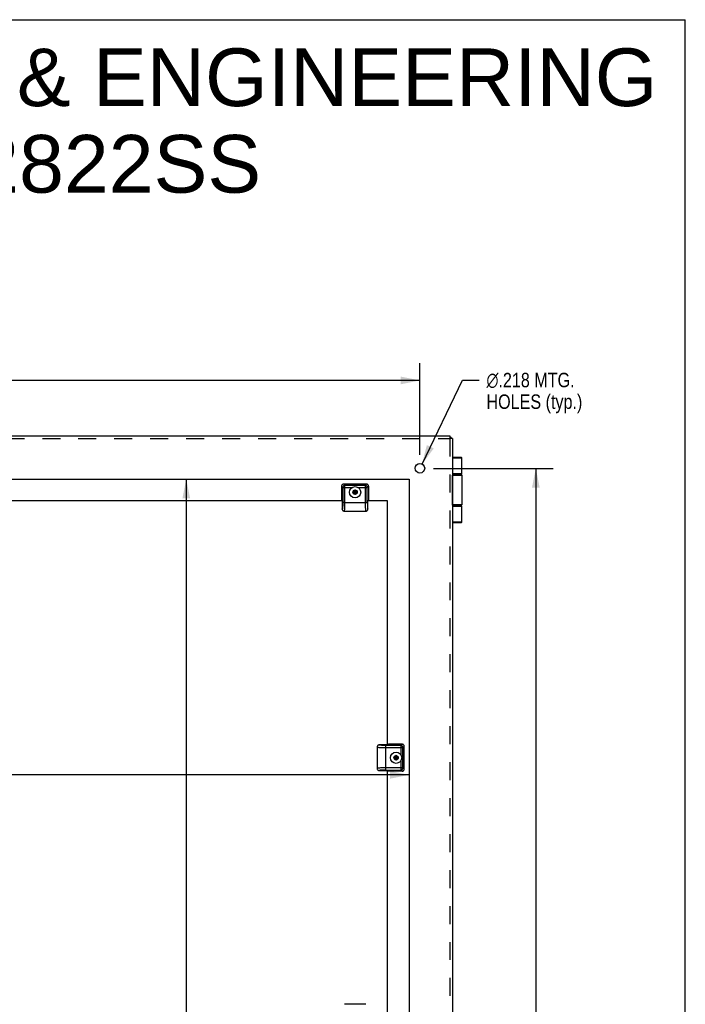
# Model space of a CAD drawing. Header units: inches. Extents: x 0 to 75.6, y 0 to 48.9.
# Tile 15 of 15: x 60.2 to 75.6, y 26.1 to 48.9. Entities that reach past the tile are written whole.
import ezdxf

# ---------------------------------------------------------------- set-up
doc = ezdxf.new("R2010")
doc.units = ezdxf.units.IN
doc.header["$LTSCALE"] = 4.155556
doc.header["$MEASUREMENT"] = 0
doc.linetypes.add('HIDDEN', pattern=[0.2, 0.1, -0.1])
doc.layers.get('0').update_dxf_attribs({"linetype": 'CONTINUOUS'})
for name, color, linetype in [('DEFAULT_2', 8, 'HIDDEN'), ('DIMENSIONS', 7, 'CONTINUOUS'), ('DOOR_ASSEMBLY', 7, 'CONTINUOUS')]:
    doc.layers.add(name, color=color, linetype=linetype)
doc.styles.get("Standard").update_dxf_attribs({"font": 'arial.ttf'})
doc.styles.add('TEXTSTYLE_1', font='gdt', dxfattribs={"width": 0.8})
doc.dimstyles.new('DIMSTYLE_1', dxfattribs={"dimtxt": 0.333333, "dimasz": 0.444444, "dimexe": 0.09, "dimexo": 0.07, "dimgap": 0.0375, "dimtad": 0, "dimtih": 1, "dimtoh": 1, "dimzin": 4, "dimdsep": 46, "dimtxsty": 'Standard', "dimblk": '_FILLED', "dimblk1": '_FILLED', "dimblk2": '_FILLED', "dimcen": 0.09, "dimazin": 1, "dimtfac": 1, "dimtdec": 3, "dimtofl": 0, "dimtmove": 0, "dimatfit": 3, "dimldrblk": '_FILLED', "dimfxl": 0, "dimtolj": 1, "dimtzin": 4, "dimarcsym": 0})
doc.dimstyles.new('DIMSTYLE_2', dxfattribs={"dimtxt": 0.333333, "dimasz": 0.444444, "dimexe": 0.09, "dimexo": 0.07, "dimgap": 0.09, "dimtad": 0, "dimtih": 1, "dimtoh": 1, "dimdec": 3, "dimzin": 4, "dimdsep": 46, "dimtxsty": 'Standard', "dimblk": '_FILLED', "dimblk1": '_FILLED', "dimblk2": '_FILLED', "dimcen": 0.09, "dimadec": 3, "dimazin": 1, "dimtfac": 1, "dimtdec": 3, "dimtofl": 0, "dimtmove": 0, "dimatfit": 1, "dimldrblk": '_FILLED', "dimfxl": 0, "dimtolj": 1, "dimtzin": 4, "dimarcsym": 0})

# ---------------------------------------------------------------- blocks, each defined once
blk = doc.blocks.new('_FILLED')
at = {"color": 0, "linetype": 'ByBlock'}
blk.add_solid([(0, 0), (-1, 0.2), (-1, -0.2)], dxfattribs=at)
blk = doc.blocks.new('*D1')
at = {"layer": 'DIMENSIONS', "color": 2, "linetype": 'Continuous'}
for p, q in [((48.926, 38.833), (48.926, 40.953)), ((69.426, 38.833), (69.426, 40.953)), ((48.926, 40.553), (58.427, 40.553)), ((69.426, 40.553), (59.925, 40.553))]:
    blk.add_line(p, q, dxfattribs=at)
at = {"layer": 'DIMENSIONS', "color": 2, "linetype": 'Continuous', "xscale": 0.4444444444, "yscale": 0.4444444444, "zscale": 0.4444444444, "rotation": 180}
blk.add_blockref('_FILLED', (48.926, 40.553), dxfattribs=at)
at = {"layer": 'DIMENSIONS', "color": 2, "linetype": 'Continuous', "xscale": 0.4444444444, "yscale": 0.4444444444, "zscale": 0.4444444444}
blk.add_blockref('_FILLED', (69.426, 40.553), dxfattribs=at)
at = {"layer": 'DIMENSIONS', "color": 2, "linetype": 'Continuous', "insert": (59.176, 40.719), "char_height": 0.3333, "width": 1.16481, "attachment_point": 2, "line_spacing_factor": 0.9}
blk.add_mtext('20.50', dxfattribs=at)
blk = doc.blocks.new('*D2')
at = {"layer": 'DIMENSIONS', "color": 2, "linetype": 'Continuous'}
for p, q in [((69.473, 38.621), (70.406, 40.562)), ((70.406, 40.562), (70.795, 40.562))]:
    blk.add_line(p, q, dxfattribs=at)
at = {"layer": 'DIMENSIONS', "color": 2, "linetype": 'Continuous', "xscale": 0.4444444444, "yscale": 0.4444444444, "zscale": 0.4444444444, "rotation": 244.3288928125}
blk.add_blockref('_FILLED', (69.473, 38.621), dxfattribs=at)
at = {"layer": 'DIMENSIONS', "color": 2, "linetype": 'Continuous', "insert": (70.962, 40.729), "char_height": 0.33333, "width": 2.76456, "attachment_point": 1, "line_spacing_factor": 0.9, "style": 'TEXTSTYLE_1'}
blk.add_mtext('{\\fgdt;n}\\fArial;.218 MTG.\\PHOLES (typ.)', dxfattribs=at)
blk = doc.blocks.new('*D3')
at = {"layer": 'DIMENSIONS', "color": 2, "linetype": 'Continuous'}
for p, q in [((69.737, 38.522), (72.502, 38.522)), ((72.102, 38.522), (72.102, 25.606)), ((72.102, 12.022), (72.102, 24.939)), ((69.846, 12.022), (72.502, 12.022))]:
    blk.add_line(p, q, dxfattribs=at)
at = {"layer": 'DIMENSIONS', "color": 2, "linetype": 'Continuous', "xscale": 0.4444444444, "yscale": 0.4444444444, "zscale": 0.4444444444}
for p, rotation in [((72.102, 38.522), 90), ((72.102, 12.022), 270)]:
    blk.add_blockref('_FILLED', p, dxfattribs=dict(at, rotation=rotation))
at = {"layer": 'DIMENSIONS', "color": 2, "linetype": 'Continuous', "insert": (72.102, 25.439), "char_height": 0.3333, "width": 1.16481, "attachment_point": 2, "line_spacing_factor": 0.9}
blk.add_mtext('26.50', dxfattribs=at)
blk = doc.blocks.new('*D11')
at = {"layer": 'DIMENSIONS', "color": 2, "linetype": 'Continuous'}
for p, q in [((49.176, 31.439), (55.137, 31.439)), ((69.176, 31.439), (58.029, 31.439))]:
    blk.add_line(p, q, dxfattribs=at)
at = {"layer": 'DIMENSIONS', "color": 2, "linetype": 'Continuous', "xscale": 0.4444444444, "yscale": 0.4444444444, "zscale": 0.4444444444, "rotation": 180}
blk.add_blockref('_FILLED', (49.176, 31.439), dxfattribs=at)
at = {"layer": 'DIMENSIONS', "color": 2, "linetype": 'Continuous', "xscale": 0.4444444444, "yscale": 0.4444444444, "zscale": 0.4444444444}
blk.add_blockref('_FILLED', (69.176, 31.439), dxfattribs=at)
at = {"layer": 'DIMENSIONS', "color": 2, "linetype": 'Continuous', "insert": (56.583, 31.606), "char_height": 0.3333, "width": 2.55886, "attachment_point": 2, "line_spacing_factor": 0.9}
blk.add_mtext('20.00 BACK\\POPENING', dxfattribs=at)
blk = doc.blocks.new('*D12')
at = {"layer": 'DIMENSIONS', "color": 2, "linetype": 'Continuous'}
for p, q in [((64.027, 38.272), (64.027, 23.85)), ((64.027, 12.272), (64.027, 22.183))]:
    blk.add_line(p, q, dxfattribs=at)
at = {"layer": 'DIMENSIONS', "color": 2, "linetype": 'Continuous', "xscale": 0.4444444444, "yscale": 0.4444444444, "zscale": 0.4444444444}
for p, rotation in [((64.027, 38.272), 90), ((64.027, 12.272), 270)]:
    blk.add_blockref('_FILLED', p, dxfattribs=dict(at, rotation=rotation))
at = {"layer": 'DIMENSIONS', "color": 2, "linetype": 'Continuous', "insert": (64.027, 23.683), "char_height": 0.3333, "width": 2.14374, "attachment_point": 2, "line_spacing_factor": 0.9}
blk.add_mtext('26.00\\PBACK\\POPENING', dxfattribs=at)

msp = doc.modelspace()

# ---------------------------------------------------------------- linework, layer by layer
at = {"color": 7, "linetype": 'Continuous'}
for p, q in [((0, 48.8889), (75.5556, 48.8889)), ((75.5556, 0), (75.5556, 48.8889)), ((70.1156, 39.2723), (70.1156, 39.2123)), ((70.1756, 39.2123), (70.1156, 39.2123))]:
    msp.add_line(p, q, dxfattribs=at)
at = {"color": 3, "linetype": 'Continuous'}
for p, q in [((48.2356, 39.2723), (70.1156, 39.2723)), ((70.1756, 39.2123), (70.1756, 11.3323)), ((49.1756, 38.2723), (69.1756, 38.2723)), ((69.1756, 38.2723), (69.1756, 12.2723))]:
    msp.add_line(p, q, dxfattribs=at)
msp.add_circle((69.4256, 38.5223), 0.109, dxfattribs=at)
at = {"layer": 'DEFAULT_2', "color": 8, "linetype": 'HIDDEN'}
for p, q in [((48.2356, 39.2123), (70.1156, 39.2123)), ((70.1156, 39.2123), (70.1156, 11.3323))]:
    msp.add_line(p, q, dxfattribs=at)
at = {"layer": 'DOOR_ASSEMBLY', "color": 3, "linetype": 'Continuous'}
for p, q in [((70.1156, 39.2423), (70.1462, 39.2423)), ((67.6277, 37.7723), (59.7872, 37.7723)), ((68.6762, 37.7723), (68.2247, 37.7723)), ((68.6762, 32.1333), (68.6762, 37.7723)), ((68.6762, 25.8973), (68.6762, 31.5363))]:
    msp.add_line(p, q, dxfattribs=at)
at = {"layer": 'DOOR_ASSEMBLY', "color": 7, "linetype": 'Continuous'}
for p, q in [((70.1462, 39.2123), (70.1462, 39.2423)), ((70.383, 38.7723), (70.1756, 38.7723)), ((70.396, 38.7593), (70.1756, 38.7593)), ((70.396, 38.3973), (70.396, 38.7593)), ((70.396, 38.3973), (70.1756, 38.3973)), ((70.1756, 38.3923), (70.366, 38.3923)), ((70.1756, 38.3623), (70.396, 38.3623)), ((70.1807, 37.6823), (70.1807, 38.3623)), ((70.1811, 38.3623), (70.1811, 37.6823)), ((70.192, 38.3923), (70.1916, 38.3923)), ((70.3165, 38.3973), (70.3165, 38.3923)), ((70.396, 38.3623), (70.396, 37.6823)), ((67.6137, 38.1075), (67.6137, 37.8245)), ((67.6425, 38.0787), (67.6137, 38.1075)), ((67.6425, 38.0787), (67.6425, 37.7283)), ((67.6425, 38.0787), (67.8533, 38.0787)), ((68.1889, 38.1573), (67.6635, 38.1573)), ((67.6635, 38.1573), (67.6923, 38.1285)), ((67.6923, 37.7323), (67.6923, 38.1285)), ((68.16, 38.1285), (67.6923, 38.1285)), ((67.9262, 38.0182), (67.8843, 37.994)), ((67.9262, 38.0155), (67.8866, 37.9927)), ((67.9262, 37.9214), (67.9262, 38.0182)), ((67.9681, 37.994), (67.9262, 38.0182)), ((67.9657, 37.9927), (67.9262, 38.0155)), ((67.999, 38.0787), (68.2099, 38.0787)), ((68.16, 38.1285), (68.1889, 38.1573)), ((68.16, 38.1285), (68.16, 37.7323)), ((68.2387, 38.1075), (68.2099, 38.0787)), ((68.2099, 37.7323), (68.2099, 38.0787)), ((68.2387, 38.1075), (68.2387, 37.8245)), ((67.6173, 37.7787), (67.6237, 37.7723)), ((67.6277, 37.7683), (67.6277, 37.5836)), ((67.8843, 37.9456), (67.9681, 37.994)), ((67.8843, 37.994), (67.8843, 37.9456)), ((67.8843, 37.994), (67.9681, 37.9456)), ((67.8843, 37.9456), (67.9262, 37.9214)), ((67.8866, 37.9927), (67.8866, 37.947)), ((67.8866, 37.947), (67.9262, 37.9242)), ((67.9262, 37.9242), (67.9657, 37.947)), ((67.9262, 37.9214), (67.9681, 37.9456)), ((67.9657, 37.947), (67.9657, 37.9927)), ((67.9681, 37.9456), (67.9681, 37.994)), ((68.2247, 37.5836), (68.2247, 37.7683)), ((68.2287, 37.7723), (68.235, 37.7787)), ((67.6383, 37.6228), (67.6381, 37.6208)), ((67.6386, 37.6262), (67.6383, 37.6228)), ((67.6389, 37.6296), (67.6386, 37.6262)), ((67.6392, 37.6331), (67.6389, 37.6296)), ((67.6395, 37.6368), (67.6392, 37.6331)), ((67.6397, 37.6405), (67.6395, 37.6368)), ((67.64, 37.6438), (67.6397, 37.6405)), ((67.6402, 37.6473), (67.64, 37.6438)), ((67.6404, 37.6513), (67.6402, 37.6473)), ((67.6406, 37.6551), (67.6404, 37.6513)), ((67.6409, 37.6602), (67.6406, 37.6551)), ((67.6409, 37.6602), (67.6409, 37.6602)), ((67.6415, 37.6759), (67.6414, 37.6716)), ((67.6417, 37.6812), (67.6415, 37.6759)), ((67.6419, 37.6861), (67.6417, 37.6812)), ((67.642, 37.6918), (67.6419, 37.6861)), ((67.6421, 37.6961), (67.642, 37.6918)), ((67.6422, 37.7026), (67.6421, 37.6961)), ((67.6423, 37.7079), (67.6422, 37.7026)), ((67.6424, 37.713), (67.6423, 37.7079)), ((67.6425, 37.7225), (67.6424, 37.7179)), ((67.6424, 37.7179), (67.6424, 37.713)), ((67.6585, 37.7323), (67.6425, 37.7323)), ((67.6425, 37.7283), (67.6425, 37.7225)), ((67.6923, 37.7323), (67.6585, 37.7323)), ((67.6923, 37.7323), (68.2099, 37.7323)), ((70.396, 37.6823), (70.1756, 37.6823)), ((70.366, 37.6523), (70.1756, 37.6523)), ((70.1756, 37.6473), (70.396, 37.6473)), ((70.192, 37.6523), (70.1916, 37.6524)), ((70.3165, 37.6523), (70.3165, 37.6473)), ((70.396, 37.2853), (70.396, 37.6473)), ((67.6792, 37.5323), (68.1732, 37.5323)), ((67.6792, 37.5323), (67.6792, 37.5323)), ((68.1731, 37.5323), (68.1732, 37.5323)), ((70.1756, 37.2853), (70.396, 37.2853)), ((70.1756, 37.2723), (70.383, 37.2723)), ((68.4362, 32.0818), (68.4362, 31.5878)), ((68.4362, 32.0818), (68.4362, 32.0818)), ((68.6722, 32.1333), (68.4874, 32.1333)), ((68.5256, 32.1228), (68.5235, 32.123)), ((68.5289, 32.1225), (68.5256, 32.1228)), ((68.5323, 32.1222), (68.5289, 32.1225)), ((68.5358, 32.1219), (68.5323, 32.1222)), ((68.5394, 32.1216), (68.5358, 32.1219)), ((68.5431, 32.1213), (68.5394, 32.1216)), ((68.5469, 32.1211), (68.5431, 32.1213)), ((68.5504, 32.1209), (68.5469, 32.1211)), ((68.5545, 32.1206), (68.5504, 32.1209)), ((68.5602, 32.1203), (68.5545, 32.1206)), ((68.5641, 32.1201), (68.5602, 32.1203)), ((68.5642, 32.1201), (68.5642, 32.1201)), ((68.5642, 32.1201), (68.5642, 32.1201)), ((68.5798, 32.1195), (68.5754, 32.1196)), ((68.5851, 32.1193), (68.5798, 32.1195)), ((68.5899, 32.1192), (68.5851, 32.1193)), ((68.5956, 32.119), (68.5899, 32.1192)), ((68.5999, 32.1189), (68.5956, 32.119)), ((68.6064, 32.1188), (68.5999, 32.1189)), ((68.6117, 32.1187), (68.6064, 32.1188)), ((68.6168, 32.1186), (68.6117, 32.1187)), ((68.6217, 32.1186), (68.6168, 32.1186)), ((68.6263, 32.1185), (68.6217, 32.1186)), ((68.6321, 32.1185), (68.6263, 32.1185)), ((68.9825, 32.1185), (68.6321, 32.1185)), ((68.6362, 32.1025), (68.6362, 32.1185)), ((68.6362, 32.0687), (68.6362, 32.1025)), ((68.6825, 32.1437), (68.6762, 32.1373)), ((69.0114, 32.1473), (68.7283, 32.1473)), ((68.9825, 32.1185), (69.0114, 32.1473)), ((68.9825, 32.1185), (68.9825, 31.9077)), ((69.0612, 32.0975), (69.0324, 32.0687)), ((69.0612, 31.5721), (69.0612, 32.0975)), ((68.6362, 32.0687), (69.0324, 32.0687)), ((68.6362, 31.5511), (68.6362, 32.0687)), ((68.8737, 31.8832), (68.8318, 31.859)), ((68.8318, 31.8106), (68.9156, 31.859)), ((68.8318, 31.859), (68.8318, 31.8106)), ((68.8318, 31.859), (68.9156, 31.8106)), ((68.8737, 31.8805), (68.8341, 31.8577)), ((68.8341, 31.8577), (68.8341, 31.812)), ((68.8737, 31.7864), (68.8737, 31.8832)), ((68.9156, 31.859), (68.8737, 31.8832)), ((68.9132, 31.8577), (68.8737, 31.8805)), ((68.9132, 31.812), (68.9132, 31.8577)), ((68.9156, 31.8106), (68.9156, 31.859)), ((69.0324, 31.601), (69.0324, 32.0687)), ((68.8318, 31.8106), (68.8737, 31.7864)), ((68.8341, 31.812), (68.8737, 31.7892)), ((68.8737, 31.7892), (68.9132, 31.812)), ((68.8737, 31.7864), (68.9156, 31.8106)), ((68.9825, 31.762), (68.9825, 31.5511)), ((68.4362, 31.5879), (68.4362, 31.5878)), ((68.4874, 31.5363), (68.6722, 31.5363)), ((69.0324, 31.601), (68.6362, 31.601)), ((68.6362, 31.5511), (68.9825, 31.5511)), ((68.6762, 31.5323), (68.6825, 31.526)), ((69.0114, 31.5223), (68.7283, 31.5223)), ((69.0114, 31.5223), (68.9825, 31.5511)), ((69.0324, 31.601), (69.0612, 31.5721)), ((68.1732, 26.1373), (67.6792, 26.1373))]:
    msp.add_line(p, q, dxfattribs=at)
for points in [[(70.1916, 38.3923), (70.1912, 38.3923), (70.1908, 38.3922), (70.1904, 38.3921), (70.19, 38.392), (70.1896, 38.3918), (70.1892, 38.3916), (70.1888, 38.3913), (70.1884, 38.391), (70.188, 38.3906), (70.1876, 38.3903), (70.1873, 38.3898), (70.1869, 38.3894), (70.1865, 38.3889), (70.1862, 38.3883), (70.1858, 38.3877), (70.1855, 38.3871), (70.1851, 38.3865), (70.1848, 38.3858), (70.1845, 38.3851), (70.1842, 38.3843), (70.1839, 38.3835), (70.1836, 38.3827), (70.1833, 38.3819), (70.1831, 38.381), (70.1828, 38.3801), (70.1826, 38.3792), (70.1824, 38.3783), (70.1822, 38.3773), (70.182, 38.3763), (70.1818, 38.3753), (70.1816, 38.3743), (70.1815, 38.3733), (70.1813, 38.3722), (70.1812, 38.3712), (70.1811, 38.3701), (70.181, 38.369), (70.1809, 38.3679), (70.1808, 38.3668), (70.1808, 38.3657), (70.1807, 38.3646), (70.1807, 38.3635), (70.1807, 38.3623)], [(70.1916, 38.3923), (70.1912, 38.3922), (70.1908, 38.3921), (70.1904, 38.392), (70.19, 38.3918), (70.1896, 38.3916), (70.1892, 38.3913), (70.1888, 38.391), (70.1884, 38.3906), (70.188, 38.3903), (70.1876, 38.3898), (70.1873, 38.3894), (70.1869, 38.3889), (70.1866, 38.3883), (70.1862, 38.3877), (70.1859, 38.3871), (70.1855, 38.3865), (70.1852, 38.3858), (70.1849, 38.3851), (70.1846, 38.3843), (70.1843, 38.3835), (70.184, 38.3827), (70.1837, 38.3819), (70.1835, 38.381), (70.1832, 38.3801), (70.183, 38.3792), (70.1828, 38.3783), (70.1826, 38.3773), (70.1824, 38.3763), (70.1822, 38.3753), (70.182, 38.3743), (70.1818, 38.3733), (70.1817, 38.3722), (70.1816, 38.3712), (70.1815, 38.3701), (70.1814, 38.369), (70.1813, 38.3679), (70.1812, 38.3668), (70.1812, 38.3657), (70.1811, 38.3646), (70.1811, 38.3635), (70.1811, 38.3623)], [(70.3261, 38.3973), (70.3255, 38.3973), (70.325, 38.3973), (70.3244, 38.3973), (70.3238, 38.3973), (70.3233, 38.3972), (70.3227, 38.3972), (70.3222, 38.3971), (70.3217, 38.3971), (70.3213, 38.397), (70.3209, 38.397), (70.3204, 38.3969), (70.32, 38.3968), (70.3197, 38.3968), (70.3193, 38.3967), (70.3189, 38.3966), (70.3186, 38.3965), (70.3183, 38.3964), (70.318, 38.3963), (70.3177, 38.3962), (70.3174, 38.3961), (70.3171, 38.396), (70.3168, 38.3959), (70.3166, 38.3958), (70.3165, 38.3958)], [(67.6283, 38.1427), (67.6239, 38.1378), (67.6203, 38.1325), (67.6175, 38.1266), (67.6154, 38.1205), (67.6141, 38.1141), (67.6137, 38.1075)], [(67.6635, 38.1573), (67.6569, 38.1569), (67.6506, 38.1556), (67.6444, 38.1535), (67.6385, 38.1507), (67.6332, 38.1471), (67.6283, 38.1427)], [(67.6572, 38.1138), (67.6529, 38.1089), (67.6493, 38.1035), (67.6464, 38.0977), (67.6443, 38.0915), (67.643, 38.0852), (67.6425, 38.0787)], [(67.6923, 38.1285), (67.6858, 38.128), (67.6795, 38.1267), (67.6733, 38.1246), (67.6675, 38.1217), (67.6621, 38.1181), (67.6572, 38.1138)], [(68.1951, 38.1138), (68.1902, 38.1181), (68.1848, 38.1217), (68.179, 38.1246), (68.1729, 38.1267), (68.1665, 38.128), (68.16, 38.1285)], [(68.2241, 38.1427), (68.2192, 38.1471), (68.2138, 38.1507), (68.208, 38.1535), (68.2018, 38.1556), (68.1954, 38.1569), (68.1889, 38.1573)], [(68.2099, 38.0787), (68.2094, 38.0852), (68.2081, 38.0915), (68.206, 38.0977), (68.2031, 38.1035), (68.1994, 38.1089), (68.1951, 38.1138)], [(68.2387, 38.1075), (68.2382, 38.1141), (68.237, 38.1205), (68.2349, 38.1266), (68.232, 38.1325), (68.2284, 38.1378), (68.2241, 38.1427)], [(68.2376, 37.7934), (68.2373, 37.7894), (68.2369, 37.7861), (68.2364, 37.7832), (68.236, 37.781), (68.2355, 37.7795), (68.235, 37.7787)], [(68.2387, 37.8245), (68.2386, 37.8188), (68.2386, 37.8132), (68.2384, 37.8078), (68.2382, 37.8027), (68.2379, 37.7979), (68.2376, 37.7934)], [(67.6277, 37.5836), (67.6283, 37.5757), (67.6302, 37.5681), (67.6332, 37.5607), (67.6374, 37.5538), (67.6395, 37.551)], [(67.6288, 37.5825), (67.6288, 37.5825), (67.6288, 37.5825), (67.6288, 37.5825), (67.6287, 37.5825), (67.6286, 37.5826), (67.6284, 37.5828), (67.6281, 37.5831), (67.6277, 37.5836)], [(67.6303, 37.5827), (67.6302, 37.5826), (67.6302, 37.5826), (67.6301, 37.5826), (67.63, 37.5825), (67.63, 37.5825), (67.6299, 37.5825), (67.6298, 37.5824), (67.6298, 37.5824), (67.6297, 37.5824), (67.6296, 37.5824), (67.6295, 37.5823), (67.6295, 37.5823), (67.6294, 37.5823), (67.6293, 37.5823), (67.6292, 37.5823), (67.6291, 37.5824), (67.6291, 37.5824), (67.629, 37.5824), (67.6289, 37.5824), (67.6288, 37.5825), (67.6288, 37.5825), (67.6288, 37.5825), (67.6288, 37.5825)], [(67.633, 37.5883), (67.6328, 37.5875), (67.6327, 37.5871), (67.6325, 37.5867), (67.6324, 37.5863), (67.6322, 37.586), (67.6321, 37.5856), (67.632, 37.5853), (67.6318, 37.585), (67.6317, 37.5847), (67.6316, 37.5844), (67.6314, 37.5842), (67.6313, 37.5839), (67.6311, 37.5837), (67.631, 37.5835), (67.6309, 37.5833), (67.6307, 37.5831), (67.6306, 37.583), (67.6305, 37.5828), (67.6304, 37.5828), (67.6303, 37.5827)], [(67.6381, 37.6208), (67.6379, 37.6179), (67.6377, 37.616), (67.6375, 37.6142), (67.6373, 37.6124), (67.637, 37.6107), (67.6368, 37.609), (67.6366, 37.6073), (67.6364, 37.6056), (67.6362, 37.6039), (67.6359, 37.6023), (67.6357, 37.6007), (67.6354, 37.5992), (67.6352, 37.5977), (67.6349, 37.5963), (67.6346, 37.5949), (67.6344, 37.5936), (67.6341, 37.5923), (67.6338, 37.5911), (67.6335, 37.5899), (67.6332, 37.5888), (67.633, 37.5883)], [(67.6395, 37.551), (67.6421, 37.5481), (67.6524, 37.5399), (67.6652, 37.5343), (67.6792, 37.5323)], [(67.6414, 37.6716), (67.641, 37.6633), (67.641, 37.662), (67.6409, 37.6602)], [(67.6792, 37.5323), (67.68, 37.5327), (67.6818, 37.5364), (67.6836, 37.5442), (67.6854, 37.5561), (67.687, 37.5718), (67.6884, 37.5909)], [(67.6884, 37.5909), (67.6896, 37.6104), (67.6905, 37.6318), (67.6913, 37.6546), (67.6918, 37.6789), (67.6921, 37.705), (67.6922, 37.7323)], [(68.16, 37.7323), (68.1602, 37.7062), (68.1605, 37.6805), (68.1611, 37.6557), (68.1618, 37.6322), (68.1628, 37.6105), (68.1639, 37.5909)], [(68.1639, 37.5909), (68.1653, 37.5723), (68.1669, 37.5568), (68.1686, 37.5447), (68.1705, 37.5366), (68.1723, 37.5328), (68.1731, 37.5323)], [(68.1731, 37.5323), (68.1872, 37.5344), (68.2001, 37.54), (68.2104, 37.5483), (68.2131, 37.5514)], [(68.2099, 37.7323), (68.2102, 37.6997), (68.211, 37.67), (68.2125, 37.6429), (68.2143, 37.6197), (68.2166, 37.6016), (68.2191, 37.5891), (68.2218, 37.5832), (68.2247, 37.5836)], [(68.2131, 37.5514), (68.2149, 37.5538), (68.2191, 37.5606), (68.2222, 37.568), (68.224, 37.5757), (68.2247, 37.5836)], [(70.1916, 37.6523), (70.1912, 37.6524), (70.1908, 37.6524), (70.1904, 37.6525), (70.19, 37.6527), (70.1896, 37.6529), (70.1892, 37.6531), (70.1888, 37.6534), (70.1884, 37.6537), (70.188, 37.654), (70.1876, 37.6544), (70.1873, 37.6548), (70.1869, 37.6553), (70.1865, 37.6558), (70.1862, 37.6564), (70.1858, 37.6569), (70.1855, 37.6575), (70.1851, 37.6582), (70.1848, 37.6589), (70.1845, 37.6596), (70.1842, 37.6603), (70.1839, 37.6611), (70.1836, 37.6619), (70.1833, 37.6628), (70.1831, 37.6636), (70.1828, 37.6645), (70.1826, 37.6654), (70.1824, 37.6664), (70.1822, 37.6673), (70.182, 37.6683), (70.1818, 37.6693), (70.1816, 37.6703), (70.1815, 37.6714), (70.1813, 37.6724), (70.1812, 37.6735), (70.1811, 37.6746), (70.181, 37.6757), (70.1809, 37.6768), (70.1808, 37.6779), (70.1808, 37.679), (70.1807, 37.6801), (70.1807, 37.6812), (70.1807, 37.6823)], [(70.1916, 37.6524), (70.1912, 37.6524), (70.1908, 37.6525), (70.1904, 37.6527), (70.19, 37.6529), (70.1896, 37.6531), (70.1892, 37.6534), (70.1888, 37.6537), (70.1884, 37.654), (70.188, 37.6544), (70.1876, 37.6548), (70.1873, 37.6553), (70.1869, 37.6558), (70.1866, 37.6564), (70.1862, 37.6569), (70.1859, 37.6575), (70.1855, 37.6582), (70.1852, 37.6589), (70.1849, 37.6596), (70.1846, 37.6603), (70.1843, 37.6611), (70.184, 37.6619), (70.1837, 37.6628), (70.1835, 37.6636), (70.1832, 37.6645), (70.183, 37.6654), (70.1828, 37.6664), (70.1826, 37.6673), (70.1824, 37.6683), (70.1822, 37.6693), (70.182, 37.6703), (70.1818, 37.6714), (70.1817, 37.6724), (70.1816, 37.6735), (70.1815, 37.6746), (70.1814, 37.6757), (70.1813, 37.6768), (70.1812, 37.6779), (70.1812, 37.679), (70.1811, 37.6801), (70.1811, 37.6812), (70.1811, 37.6823)], [(70.3165, 37.6489), (70.3166, 37.6488), (70.3168, 37.6487), (70.3171, 37.6486), (70.3174, 37.6485), (70.3177, 37.6484), (70.318, 37.6483), (70.3183, 37.6482), (70.3186, 37.6482), (70.3189, 37.6481), (70.3193, 37.648), (70.3197, 37.6479), (70.32, 37.6478), (70.3204, 37.6478), (70.3209, 37.6477), (70.3213, 37.6476), (70.3217, 37.6476), (70.3222, 37.6475), (70.3227, 37.6475), (70.3233, 37.6474), (70.3238, 37.6474), (70.3244, 37.6474), (70.325, 37.6474), (70.3255, 37.6473), (70.3261, 37.6473)], [(68.4549, 32.1215), (68.452, 32.1189), (68.4438, 32.1086), (68.4382, 32.0958), (68.4362, 32.0818)], [(68.4362, 32.0818), (68.4365, 32.081), (68.4402, 32.0792), (68.448, 32.0774), (68.4599, 32.0757), (68.4756, 32.0741), (68.4948, 32.0726)], [(68.4874, 32.1333), (68.4795, 32.1327), (68.4719, 32.1308), (68.4645, 32.1278), (68.4577, 32.1236), (68.4549, 32.1215)], [(68.4865, 32.1307), (68.4865, 32.1308), (68.4864, 32.1308), (68.4864, 32.1309), (68.4864, 32.131), (68.4863, 32.131), (68.4863, 32.1311), (68.4863, 32.1312), (68.4862, 32.1313), (68.4862, 32.1313), (68.4862, 32.1314), (68.4862, 32.1315), (68.4862, 32.1315), (68.4862, 32.1316), (68.4862, 32.1317), (68.4862, 32.1318), (68.4862, 32.1319), (68.4862, 32.1319), (68.4862, 32.132), (68.4863, 32.1321), (68.4863, 32.1322), (68.4863, 32.1322), (68.4863, 32.1322), (68.4863, 32.1322)], [(68.4863, 32.1322), (68.4863, 32.1322), (68.4863, 32.1322), (68.4863, 32.1322), (68.4864, 32.1323), (68.4864, 32.1324), (68.4866, 32.1326), (68.4869, 32.1329), (68.4874, 32.1333)], [(68.4921, 32.128), (68.4914, 32.1282), (68.491, 32.1284), (68.4906, 32.1285), (68.4902, 32.1286), (68.4898, 32.1288), (68.4895, 32.1289), (68.4892, 32.129), (68.4889, 32.1292), (68.4886, 32.1293), (68.4883, 32.1294), (68.488, 32.1296), (68.4878, 32.1297), (68.4876, 32.1299), (68.4874, 32.13), (68.4872, 32.1301), (68.487, 32.1303), (68.4868, 32.1304), (68.4867, 32.1306), (68.4866, 32.1306), (68.4865, 32.1307)], [(68.5235, 32.123), (68.5198, 32.1234), (68.5181, 32.1236), (68.5163, 32.1238), (68.5145, 32.124), (68.5128, 32.1242), (68.5111, 32.1244), (68.5094, 32.1246), (68.5078, 32.1249), (68.5062, 32.1251), (68.5046, 32.1253), (68.5031, 32.1256), (68.5016, 32.1258), (68.5001, 32.1261), (68.4987, 32.1264), (68.4974, 32.1267), (68.4961, 32.1269), (68.4949, 32.1272), (68.4937, 32.1275), (68.4927, 32.1278), (68.4921, 32.128)], [(68.5642, 32.1201), (68.5641, 32.1201), (68.5641, 32.1201)], [(68.5754, 32.1196), (68.5671, 32.12), (68.5659, 32.12), (68.5642, 32.1201)], [(69.0176, 32.1038), (69.0127, 32.1081), (69.0073, 32.1117), (69.0015, 32.1146), (68.9954, 32.1167), (68.989, 32.118), (68.9825, 32.1185)], [(69.0466, 32.1327), (69.0417, 32.1371), (69.0363, 32.1407), (69.0305, 32.1435), (69.0243, 32.1456), (69.0179, 32.1469), (69.0114, 32.1473)], [(69.0324, 32.0687), (69.0319, 32.0752), (69.0306, 32.0815), (69.0285, 32.0877), (69.0256, 32.0935), (69.0219, 32.0989), (69.0176, 32.1038)], [(69.0612, 32.0975), (69.0607, 32.1041), (69.0595, 32.1105), (69.0574, 32.1166), (69.0545, 32.1225), (69.0509, 32.1278), (69.0466, 32.1327)], [(68.4948, 32.0726), (68.5143, 32.0714), (68.5357, 32.0705), (68.5584, 32.0697), (68.5827, 32.0692), (68.6088, 32.0689), (68.6362, 32.0688)], [(68.4948, 31.5971), (68.4761, 31.5957), (68.4606, 31.5941), (68.4486, 31.5924), (68.4405, 31.5905), (68.4366, 31.5887), (68.4362, 31.5879)], [(68.4362, 31.5879), (68.4382, 31.5738), (68.4439, 31.561), (68.4522, 31.5506), (68.4552, 31.548)], [(68.4552, 31.548), (68.4576, 31.5461), (68.4645, 31.5419), (68.4719, 31.5388), (68.4795, 31.537), (68.4874, 31.5363)], [(68.6362, 31.5511), (68.6035, 31.5508), (68.5739, 31.55), (68.5467, 31.5486), (68.5236, 31.5467), (68.5054, 31.5444), (68.4929, 31.5419), (68.487, 31.5392), (68.4874, 31.5363)], [(68.6362, 31.601), (68.6101, 31.6008), (68.5844, 31.6005), (68.5596, 31.6), (68.5361, 31.5992), (68.5144, 31.5982), (68.4948, 31.5971)], [(68.6973, 31.5234), (68.6933, 31.5238), (68.6899, 31.5241), (68.6871, 31.5246), (68.6849, 31.525), (68.6834, 31.5255), (68.6825, 31.526)], [(68.7283, 31.5223), (68.7226, 31.5224), (68.7171, 31.5225), (68.7117, 31.5226), (68.7065, 31.5228), (68.7017, 31.5231), (68.6973, 31.5234)], [(68.9825, 31.5511), (68.989, 31.5516), (68.9954, 31.5529), (69.0015, 31.555), (69.0073, 31.5579), (69.0127, 31.5616), (69.0176, 31.5659)], [(69.0114, 31.5223), (69.0179, 31.5228), (69.0243, 31.524), (69.0305, 31.5261), (69.0363, 31.529), (69.0417, 31.5326), (69.0466, 31.5369)], [(69.0176, 31.5659), (69.0219, 31.5708), (69.0256, 31.5762), (69.0285, 31.582), (69.0306, 31.5881), (69.0319, 31.5945), (69.0324, 31.601)], [(69.0466, 31.5369), (69.0509, 31.5418), (69.0545, 31.5472), (69.0574, 31.553), (69.0595, 31.5592), (69.0607, 31.5656), (69.0612, 31.5721)]]:
    msp.add_lwpolyline(points, dxfattribs=at)
for centre, radius in [((67.9262, 37.9698), 0.131), ((67.9262, 37.9698), 0.0514), ((68.8737, 31.8348), 0.131), ((68.8737, 31.8348), 0.0514)]:
    msp.add_circle(centre, radius, dxfattribs=at)
for centre, radius, start, end in [((70.383, 38.7593), 0.013, 0, 90), ((70.366, 38.3623), 0.03, 0, 90), ((70.366, 37.6823), 0.03, 270, 360), ((70.383, 37.2853), 0.013, 270, 360)]:
    msp.add_arc(centre, radius, start, end, dxfattribs=at)
for centre, major_axis, start_param, end_param in [((67.6177, 37.8245), (0, 0.046), -4.712389, -3.2288591), ((68.7283, 32.1433), (0.046, 0), 1.5707963, 3.0543262)]:
    msp.add_ellipse(centre, major_axis=major_axis, ratio=0.0874887, start_param=start_param, end_param=end_param, dxfattribs=at)

# ---------------------------------------------------------------- texts
at = {"layer": 'DIMENSIONS', "color": 2, "linetype": 'Continuous', "insert": (58.0453, 48.2253), "char_height": 1.333333, "width": 33.675341, "attachment_point": 2, "line_spacing_factor": 0.9}
msp.add_mtext('SAGINAW CONTROL & ENGINEERING\\PSCE-HWK2822SS', dxfattribs=at)

# ---------------------------------------------------------------- dimensions: what is measured, and where the dimension line sits
at = {"layer": 'DIMENSIONS', "color": 2, "linetype": 'Continuous'}
dim = msp.add_linear_dim(base=(69.4256, 40.5528), p1=(48.9256, 38.7634), p2=(69.4256, 38.7634), dimstyle='DIMSTYLE_1', dxfattribs=at)
dim.commit()
dim.dimension.update_dxf_attribs({"geometry": '*D1', "text_midpoint": (59.1712, 40.5509), "dimtype": 160})
dim = msp.add_diameter_dim_2p(p1=(69.4728, 38.6206), p2=(69.3784, 38.4241), text='%%c<> MTG.\\PHOLES (typ.)', dimstyle='DIMSTYLE_2', override={"dimpost": '<>'}, dxfattribs=at)
dim.commit()
dim.dimension.update_dxf_attribs({"geometry": '*D2', "text_midpoint": (72.3438, 40.312), "dimtype": 163})
dim = msp.add_linear_dim(base=(72.1016, 12.0223), p1=(69.6667, 38.5223), p2=(69.7757, 12.0223), angle=270, dimstyle='DIMSTYLE_1', dxfattribs=at)
dim.commit()
dim.dimension.update_dxf_attribs({"geometry": '*D3', "text_midpoint": (72.0972, 25.2705), "dimtype": 160})
dim = msp.add_linear_dim(base=(69.1756, 31.439), p1=(49.1756, 38.2723), p2=(69.1756, 38.2723), text='<> BACK\\POPENING', dimstyle='DIMSTYLE_1', dxfattribs=at)
dim.commit()
dim.dimension.update_dxf_attribs({"geometry": '*D11', "text_midpoint": (56.5833, 31.189), "dimtype": 160})
dim = msp.add_linear_dim(base=(64.0273, 12.2723), p1=(69.1756, 38.2723), p2=(69.1756, 12.2723), angle=270, text='<>\\PBACK\\POPENING', dimstyle='DIMSTYLE_1', dxfattribs=at)
dim.commit()
dim.dimension.update_dxf_attribs({"geometry": '*D12', "text_midpoint": (64.0273, 23.0165), "dimtype": 160})

doc.saveas('drawing.dxf')
